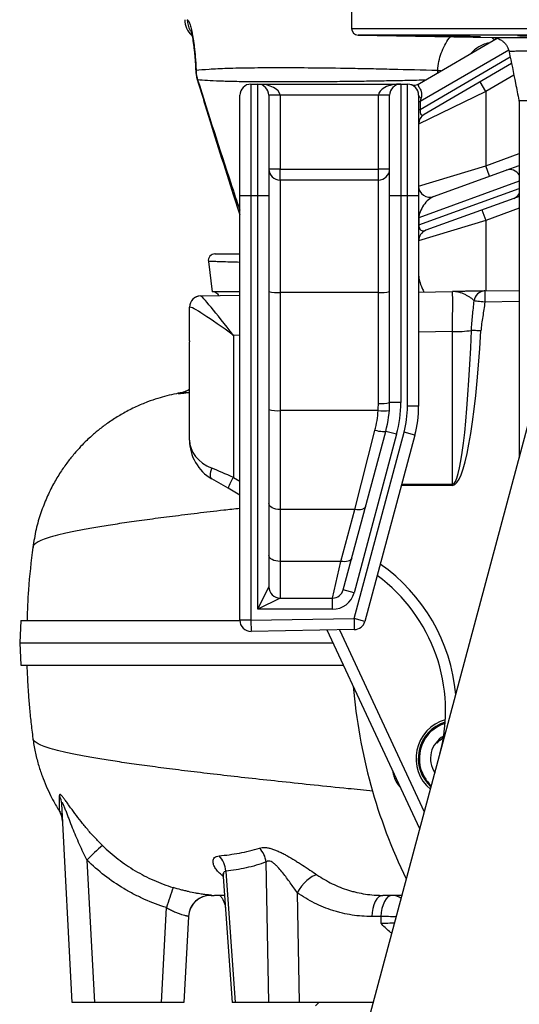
# Model space of a CAD drawing. Header units: millimetres. Extents: x 2275 to 4090, y 766 to 6162.
# Tile 2 of 10: x 2275 to 2722, y 1222 to 2104. Entities that reach past the tile are written whole.
import ezdxf

# ---------------------------------------------------------------- set-up
doc = ezdxf.new("R2010")
doc.units = ezdxf.units.MM
doc.header["$LTSCALE"] = 2

msp = doc.modelspace()

# ---------------------------------------------------------------- linework, layer by layer
at = {"color": 7, "linetype": 'Continuous', "lineweight": 25}
for p, q in [((2572.4, 2151.96), (2572.4, 2095.75)), ((2578.3, 2089.76), (2698.19, 2087.66)), ((2633.26, 2046.36), (2702.67, 2086.85)), ((2715.53, 2064.25), (2637.36, 2018.65)), ((2433.03, 2057.9), (2433.07, 2056.53)), ((2482.4, 2045.86), (2482.4, 1945.86)), ((2482.4, 2045.86), (2488.4, 2045.86)), ((2488.4, 1945.86), (2488.4, 2045.86)), ((2488.4, 2045.86), (2616.4, 2045.86)), ((2616.4, 2045.86), (2616.4, 1945.86)), ((2616.4, 2045.86), (2622.4, 2045.86)), ((2622.4, 1945.86), (2622.4, 2045.86)), ((2692.4, 2039.18), (2687.36, 2047.82)), ((2472.4, 1945.86), (2472.4, 2035.86)), ((2498.4, 2035.86), (2498.4, 1945.86)), ((2508.4, 2035.86), (2498.4, 2035.86)), ((2508.4, 2035.86), (2508.4, 1969.86)), ((2596.4, 2035.86), (2508.4, 2035.86)), ((2606.4, 2035.86), (2596.4, 2035.86)), ((2596.4, 1969.86), (2596.4, 2035.86)), ((2606.4, 1945.86), (2606.4, 2035.86)), ((2692.4, 2039.18), (2632.4, 2010.01)), ((2632.4, 2035.86), (2632.4, 1945.86)), ((2692.4, 2039.18), (2692.4, 1972.8)), ((2632.4, 2030.18), (2633.89, 2030.18)), ((2633.89, 2030.18), (2633.89, 2023.23)), ((2722.4, 2028.22), (2722.4, 1711.55)), ((2632.4, 2023.23), (2633.89, 2023.23)), ((2508.4, 1969.86), (2498.4, 1969.86)), ((2508.4, 1959.86), (2508.4, 1969.86)), ((2508.4, 1969.86), (2596.4, 1969.86)), ((2596.4, 1959.86), (2596.4, 1969.86)), ((2606.4, 1969.86), (2596.4, 1969.86)), ((2632.4, 1954.6), (2692.4, 1972.8)), ((2645.82, 1945.2), (2710.68, 1968.81)), ((2695.82, 1963.4), (2692.4, 1972.8)), ((2710.68, 1968.81), (2722.4, 1973.08)), ((2508.4, 1959.86), (2508.4, 1859.45)), ((2596.4, 1959.86), (2508.4, 1959.86)), ((2596.4, 1859.45), (2596.4, 1959.86)), ((2472.4, 1566.03), (2472.4, 1945.86)), ((2482.4, 1945.86), (2472.4, 1945.86)), ((2488.4, 1945.86), (2482.4, 1945.86)), ((2482.4, 1945.86), (2482.4, 1566.03)), ((2498.4, 1945.86), (2488.4, 1945.86)), ((2488.4, 1575.86), (2488.4, 1945.86)), ((2498.4, 1945.86), (2498.4, 1595.86)), ((2606.4, 1760.97), (2606.4, 1945.86)), ((2616.4, 1945.86), (2606.4, 1945.86)), ((2616.4, 1945.86), (2616.4, 1760.97)), ((2622.4, 1945.86), (2616.4, 1945.86)), ((2622.4, 1757.55), (2622.4, 1945.86)), ((2632.4, 1945.86), (2622.4, 1945.86)), ((2632.4, 1945.86), (2632.4, 1757.55)), ((2717.52, 1943.63), (2638.98, 1915.05)), ((2722.4, 1945.41), (2717.52, 1943.63)), ((2688.98, 1933.24), (2692.4, 1923.85)), ((2632.4, 1926.2), (2632.62, 1926.2)), ((2692.4, 1923.85), (2632.4, 1905.65)), ((2632.62, 1926.2), (2632.62, 1919.81)), ((2632.4, 1919.81), (2632.62, 1919.81)), ((2444.26, 1887.13), (2447.56, 1859.86)), ((2450, 1859.67), (2449.96, 1859.66)), ((2450.02, 1859.66), (2449.97, 1859.66)), ((2508.4, 1859.45), (2508.4, 1753.69)), ((2596.4, 1859.45), (2508.4, 1859.45)), ((2596.4, 1760.1), (2596.4, 1859.45)), ((2632.4, 1859.7), (2662.75, 1860.23)), ((2691.64, 1860.73), (2722.4, 1861.27)), ((2437.23, 1856.29), (2437.34, 1856.29)), ((2437.34, 1856.29), (2472.4, 1856.9)), ((2427.4, 1816.12), (2427.4, 1846.29)), ((2662.75, 1687.83), (2662.75, 1824.41)), ((2427.4, 1816.12), (2427.4, 1816.12)), ((2427.4, 1727.21), (2427.4, 1815.31)), ((2466.7, 1820.99), (2466.7, 1693.92)), ((2424.67, 1770.33), (2424.3, 1770.28)), ((2492.05, 851.88), (2733.98, 1754.75)), ((2508.4, 1753.69), (2508.4, 1665.14)), ((2596.17, 1753.69), (2508.4, 1753.69)), ((2616.4, 1760.97), (2606.4, 1760.97)), ((2632.4, 1757.55), (2622.4, 1757.55)), ((2575.32, 1665.14), (2593.34, 1735.91)), ((2564.99, 1593.27), (2602.99, 1735.09)), ((2612.65, 1732.5), (2574.65, 1590.68)), ((2574.69, 1567.65), (2619.34, 1734.25)), ((2628.99, 1731.66), (2584.35, 1565.06)), ((2612.65, 1732.5), (2602.99, 1735.09)), ((2628.99, 1731.66), (2619.34, 1734.25)), ((2461.88, 1684.21), (2447.4, 1692.57)), ((2472.4, 1678.14), (2461.88, 1684.21)), ((2508.4, 1665.14), (2508.4, 1618.76)), ((2575.32, 1665.14), (2508.4, 1665.14)), ((2562.89, 1618.76), (2575.32, 1665.14)), ((2508.4, 1618.76), (2508.4, 1585.86)), ((2562.89, 1618.76), (2508.4, 1618.76)), ((2555.34, 1585.86), (2562.89, 1618.76)), ((2488.4, 1575.86), (2498.4, 1595.86)), ((2574.65, 1590.68), (2564.99, 1593.27)), ((2508.4, 1585.86), (2488.4, 1575.86)), ((2508.4, 1585.86), (2555.34, 1585.86)), ((2555.34, 1575.86), (2555.34, 1585.86)), ((2555.34, 1575.86), (2488.4, 1575.86)), ((2276.54, 1565.86), (2275.49, 1545.86)), ((2482.4, 1566.03), (2472.4, 1566.03)), ((2482.4, 1566.03), (2574.69, 1567.65)), ((2482.4, 1566.03), (2482.58, 1556.04)), ((2584.35, 1565.06), (2574.69, 1567.65)), ((2574.69, 1567.65), (2574.87, 1557.65)), ((2574.87, 1557.65), (2482.58, 1556.04)), ((2633.44, 1379.54), (2550.58, 1557.22)), ((2275.49, 1545.86), (2276.54, 1525.86)), ((2322.4, 1223.86), (2313.08, 1401.64)), ((2335.69, 1351.39), (2342.37, 1223.86)), ((2498.38, 1223.86), (2495.97, 1349.75)), ((2459.93, 1341.54), (2468.35, 1223.86)), ((2457.61, 1336.42), (2465.67, 1223.86)), ((2523.78, 1322.2), (2525.66, 1223.86)), ((2446.66, 1319.87), (2446.46, 1319.86)), ((2446.66, 1319.88), (2449.38, 1319.86)), ((2402.43, 1223.86), (2406.88, 1308.85)), ((2426.44, 1301.01), (2422.4, 1223.86)), ((2598.7, 1300.9), (2590.41, 1300.9)), ((2342.37, 1223.86), (2322.4, 1223.86)), ((2402.43, 1223.86), (2342.37, 1223.86)), ((2422.4, 1223.86), (2402.43, 1223.86)), ((2468.35, 1223.86), (2465.67, 1223.86)), ((2498.38, 1223.86), (2468.35, 1223.86)), ((2525.66, 1223.86), (2498.38, 1223.86)), ((2591.72, 1223.86), (2525.66, 1223.86)), ((2543.09, 1223.86), (2540.09, 1220.86))]:
    msp.add_line(p, q, dxfattribs=at)
at = {"color": 8, "linetype": 'Continuous', "lineweight": 25}
for p, q in [((2572.4, 2095.75), (3532.4, 2095.75)), ((3526.51, 2089.76), (2578.3, 2089.76)), ((2712.98, 2076.32), (2633.89, 2030.18)), ((2633.89, 2023.23), (2714.35, 2070.17)), ((2649.48, 2057.16), (2651.48, 2056.99)), ((2649.6, 2055.89), (2649.48, 2057.16)), ((2717.6, 2053.88), (2692.4, 2039.18)), ((2692.4, 1972.8), (2722.4, 1983.72)), ((2722.4, 1958.88), (2632.62, 1926.2)), ((2632.62, 1919.81), (2722.4, 1952.49)), ((2722.4, 1934.77), (2692.4, 1923.85)), ((2692.4, 1923.85), (2692.4, 1860.74)), ((2722.4, 1851.27), (2691.64, 1850.73)), ((2662.75, 1824.41), (2632.4, 1823.88)), ((2472.4, 1821.09), (2466.7, 1820.99)), ((2427.4, 1769.92), (2425.75, 1769.56)), ((2427.4, 1769.7), (2425.75, 1769.56)), ((2466.7, 1693.92), (2472.4, 1690.63)), ((2662.75, 1686.79), (2616.96, 1686.75)), ((2617.24, 1687.79), (2662.75, 1687.83)), ((2561.53, 1557.41), (2637.47, 1394.56))]:
    msp.add_line(p, q, dxfattribs=at)
at = {"color": 8, "linetype": 'Continuous', "lineweight": 25, "flags": 128}
for points in [[(2697.74, 2087.67), (2698.16, 2087.16), (2700.11, 2085.36)], [(2433.28, 2058.22), (2432.99, 2057.94), (2432.99, 2057.88)], [(2433.32, 2057.16), (2433.04, 2056.95), (2433.04, 2056.92)], [(2649.49, 2058.22), (2651.97, 2057.94), (2652.94, 2057.84)], [(2434.34, 2049.84), (2434.35, 2049.81), (2434.69, 2049.69)]]:
    msp.add_lwpolyline(points, dxfattribs=at)
at = {"color": 7, "linetype": 'Continuous', "lineweight": 25, "flags": 128}
for points in [[(2691.64, 1850.73), (2689.93, 1850.93), (2688.27, 1851.12), (2686.72, 1851.29), (2685.32, 1851.45), (2684.12, 1851.59), (2683.15, 1851.7), (2682.44, 1851.79), (2682.01, 1851.84)], [(2688.14, 1824.92), (2686.86, 1825), (2685.61, 1825.08), (2684.4, 1825.15), (2683.25, 1825.23), (2682.19, 1825.29), (2681.23, 1825.35), (2680.39, 1825.4), (2679.68, 1825.45)], [(2602.99, 1735.09), (2602.74, 1734.82), (2602.14, 1734.66), (2601.22, 1734.61), (2600.01, 1734.67), (2598.57, 1734.84), (2596.93, 1735.11), (2595.17, 1735.47), (2593.34, 1735.91)], [(2447.4, 1702.14), (2446.75, 1700.57), (2446.26, 1699.02), (2445.97, 1697.53), (2445.87, 1696.17), (2445.97, 1694.95), (2446.26, 1693.93), (2446.75, 1693.13), (2447.4, 1692.57)], [(2662.75, 1686.79), (2662.75, 1686.92), (2662.75, 1687.05), (2662.75, 1687.18), (2662.75, 1687.31), (2662.75, 1687.44), (2662.75, 1687.57), (2662.75, 1687.7), (2662.75, 1687.83)], [(2508.4, 1665.14), (2506.45, 1665.24), (2504.57, 1665.54), (2502.85, 1666.03), (2501.33, 1666.69), (2500.09, 1667.49), (2499.16, 1668.41), (2498.59, 1669.4), (2498.4, 1670.44)], [(2584.98, 1667.85), (2584.59, 1667), (2583.9, 1666.26), (2582.93, 1665.66), (2581.72, 1665.21), (2580.31, 1664.92), (2578.74, 1664.82), (2577.06, 1664.89), (2575.32, 1665.14)], [(2508.4, 1618.76), (2506.45, 1618.87), (2504.57, 1619.17), (2502.85, 1619.66), (2501.33, 1620.32), (2500.09, 1621.12), (2499.16, 1622.04), (2498.59, 1623.03), (2498.4, 1624.06)], [(2572.55, 1621.47), (2572.16, 1620.63), (2571.47, 1619.89), (2570.51, 1619.28), (2569.3, 1618.83), (2567.88, 1618.55), (2566.31, 1618.44), (2564.63, 1618.51), (2562.89, 1618.76)], [(2541.44, 1338.25), (2539.33, 1337.7), (2537.04, 1336.63), (2534.66, 1335.08), (2532.24, 1333.09), (2529.88, 1330.73), (2527.63, 1328.08), (2525.58, 1325.2), (2523.78, 1322.2)], [(2600.4, 1319.86), (2598.51, 1319.5), (2596.69, 1318.43), (2595.01, 1316.7), (2593.51, 1314.37), (2592.27, 1311.51), (2591.32, 1308.23), (2590.69, 1304.65), (2590.41, 1300.9)], [(2608.69, 1319.86), (2606.8, 1319.5), (2604.98, 1318.43), (2603.3, 1316.7), (2601.8, 1314.37), (2600.56, 1311.51), (2599.61, 1308.23), (2598.98, 1304.65), (2598.7, 1300.9)]]:
    msp.add_lwpolyline(points, dxfattribs=at)
at = {"color": 7, "linetype": 'Continuous', "lineweight": 25}
for centre, radius, start, end in [((2443.17, 2103.86), 20, 181, 226.33397), ((2578.4, 2095.75), 6, 180, 269), ((2482.4, 2035.86), 10, 90, 180), ((2488.4, 2035.86), 10, 0, 90), ((2616.4, 2035.86), 10, 90, 180), ((2622.4, 2035.86), 10, 0, 90), ((2628.22, 2054.99), 10, 253.09648, 300.25644), ((2635.54, 2036.45), 3.19, 190.66561, 252.19231), ((2642.4, 2010.01), 10, 120.25644, 180), ((2508.4, 1969.86), 10, 180, 270), ((2596.4, 1969.86), 10, 270, 0), ((2642.4, 1954.6), 10, 180, 290), ((2642.4, 1905.65), 10, 110, 180), ((2450.21, 1887.86), 6, 89.99858, 187.0187), ((2505.92, 1888.78), 29.44, 255.20406, 274.83381), ((2598.88, 1888.78), 29.44, 265.16619, 284.79594), ((2691.87, 1850.82), 9.91, 91.3247, 174.10904), ((2834.92, 1855.73), 143.36, 178.00162, 181.99838), ((2437.4, 1846.29), 10, 91, 180), ((2437.53, 1846.31), 9.98, 91.10513, 179.59254), ((2664.37, 1936.67), 112.27, 269.17413, 277.83679), ((2505.92, 1783.03), 29.44, 255.20406, 274.83381), ((2506.4, 1760.1), 90, 355.91822, 0), ((2600.7, 1782.61), 29.27, 261.10724, 280.72792), ((2598.88, 1789.44), 29.44, 265.16619, 284.79594), ((2506.4, 1760.97), 100, 345, 0), ((2506.4, 1760.97), 110, 345, 0), ((2532.4, 1757.55), 90, 345, 0), ((2532.4, 1757.55), 100, 345, 0), ((2467.4, 1727.21), 40, 180, 240), ((2501.26, 1670.68), 41.64, 146.08591, 161.04132), ((2506.48, 1485.26), 150, 345, 53.66644), ((2508.4, 1595.86), 10, 180, 270), ((2555.34, 1595.86), 10, 270, 345), ((2555.34, 1595.86), 20, 270, 345), ((2482.4, 1566.03), 10, 180, 271), ((2574.69, 1567.65), 10, 271, 345), ((3052.4, 1545.86), 480, 184.63587, 206.11282), ((2666.03, 1442.33), 36, 105.77084, 229.97295), ((2666.03, 1442.33), 33, 107.63134, 210), ((2666.03, 1442.33), 23, 119.46801, 213.53526), ((2666.03, 1442.33), 33, 210, 227.51575), ((2295.26, 1400.69), 17.85, 3.05452, 28.1752), ((2294, 1385.28), 19.91, 3.00345, 31.75641), ((2463.61, 1230.27), 176.16, 130.3609, 136.56358), ((2473.12, 1346.59), 23.06, 7.87294, 42.60196), ((2438.12, 1340.19), 21.85, 3.54574, 43.6765), ((2740.02, 1210.14), 347.45, 160.36726, 163.49497), ((2446.42, 1299.96), 20, 88.06058, 176.99968), ((2446.41, 1299.86), 20, 89.45056, 176.98053)]:
    msp.add_arc(centre, radius, start, end, dxfattribs=at)
at = {"color": 8, "linetype": 'Continuous', "lineweight": 25}
for centre, radius, start, end in [((2445.46, 2103.86), 20.05, 180.99013, 209.70186), ((2713.95, 1959.55), 9.83, 30.65303, 109.43005), ((2714.22, 1952.66), 9.61, 290.10569, 328.3599), ((2506.3, 1485.26), 160, 5.18994, 54.99432), ((2666.03, 1442.33), 34, 106.95837, 228.38898), ((2608.54, 1306.35), 13.51, 52.76027, 89.36335), ((2594.49, 859.98), 440.95, 87.68784, 89.4528)]:
    msp.add_arc(centre, radius, start, end, dxfattribs=at)
at = {"color": 7, "linetype": 'Continuous', "lineweight": 25}
for centre, major_axis, ratio, start_param, end_param in [((2488.4, 2035.86), (20, 0), 0.5, 0, 1.570796), ((2616.4, 2035.86), (20, 0), 0.5, 1.570796, 3.141593), ((2642.4, 2040.11), (7.47, 14.93), 0.292296, 2.176494, 2.435142), ((2642.4, 2033.17), (7.47, 14.93), 0.292296, 2.435142, 3.562414), ((2642.4, 1933.32), (7.95, 11.73), 0.485909, 0.591945, 2.503865), ((2642.4, 1926.93), (7.95, 11.73), 0.485909, 2.503865, 3.733537), ((2662.4, 1820.21), (0.35, 40.01), 0.007851, 4.817589, 6.283391), ((2467.4, 1816.81), (-30.12, 39.46), 0.040027, 4.787933, 6.253735), ((2467.4, 1846.81), (40, 0.52), 0.026128, 3.05371, 3.14125), ((2467.4, 1816.81), (39.96, -29.5), 0.05948, 1.632128, 3.09793), ((2662.4, 1973.84), (-0.35, 286), 0.069919, 3.141539, 4.166821), ((2662.23, 1973.84), (-0.53, 287.05), 0.104497, 3.141497, 4.166778), ((2467.4, 1821.95), (0.7, 382.73), 0.104497, 1.586234, 1.588346), ((2467.4, 1727.21), (40, 0), 0.723868, 3.141593, 4.18879), ((2467.4, 1692.57), (40, -17.33), 0.022004, 1.597783, 2.103928), ((3042.42, -111.3), (280.58, 10685.43), 0.045355, 1.439438, 1.439993)]:
    msp.add_ellipse(centre, major_axis=major_axis, ratio=ratio, start_param=start_param, end_param=end_param, dxfattribs=at)
for points, knots in [([(2425.41, 2103.51), (2425.69, 2103.51), (2425.99, 2103.26), (2426.65, 2102.27), (2427, 2101.52), (2427.57, 2100), (2427.76, 2099.43), (2428.15, 2098.17), (2428.35, 2097.48), (2428.95, 2095.23), (2429.35, 2093.48), (2429.86, 2090.96), (2429.96, 2090.43), (2430.16, 2089.37), (2430.26, 2088.82), (2430.55, 2087.14), (2430.74, 2085.97), (2431.11, 2083.53), (2431.29, 2082.26), (2431.64, 2079.61), (2431.8, 2078.23), (2432.28, 2073.93), (2432.55, 2070.95), (2432.88, 2066.3), (2432.98, 2064.72), (2433.15, 2061.51), (2433.22, 2059.87), (2433.28, 2058.22)], [0, 0, 0, 0, 0.125, 0.125, 0.25, 0.25, 0.3125, 0.3125, 0.375, 0.375, 0.5, 0.5, 0.53125, 0.53125, 0.5625, 0.5625, 0.625, 0.625, 0.6875, 0.6875, 0.75, 0.75, 0.875, 0.875, 0.9375, 0.9375, 1, 1, 1, 1]), ([(2428.43, 2094.15), (2428.43, 2094.15), (2428.4, 2094.23), (2428.51, 2093.93), (2428.73, 2093.21), (2429.09, 2091.84), (2429.55, 2089.84), (2430.03, 2087.44), (2430.53, 2084.49), (2431.03, 2081.07), (2431.52, 2077.11), (2431.98, 2072.68), (2432.39, 2067.88), (2432.72, 2062.92), (2432.87, 2059.53), (2432.94, 2057.88)], [0, 0, 0, 0, 0.001693, 0.060068, 0.126742, 0.201664, 0.283651, 0.369537, 0.450551, 0.536257, 0.626282, 0.719334, 0.814155, 0.9095, 1, 1, 1, 1]), ([(2609.17, 2089.45), (2609.32, 2089.44), (2609.63, 2089.43), (2611.02, 2089.39), (2613.03, 2089.34), (2615.7, 2089.28), (2618.9, 2089.21), (2622.57, 2089.14), (2626.6, 2089.07), (2630.86, 2088.99), (2635.25, 2088.91), (2639.63, 2088.84), (2644.3, 2088.76), (2647.24, 2088.72), (2648.88, 2088.7)], [0, 0, 0, 0, 0.081447, 0.162896, 0.244345, 0.325803, 0.407261, 0.48873, 0.5702, 0.651678, 0.733157, 0.814639, 0.896121, 1, 1, 1, 1]), ([(2658.07, 2088.7), (2656.62, 2088.73), (2654.37, 2088.79), (2650, 2088.88), (2646.2, 2088.95), (2642.06, 2089.03), (2637.74, 2089.11), (2633.34, 2089.18), (2628.99, 2089.25), (2624.81, 2089.31), (2620.6, 2089.37), (2616.89, 2089.42), (2613.82, 2089.45), (2611.57, 2089.47), (2610.04, 2089.48), (2609.2, 2089.47), (2609.2, 2089.46), (2609.21, 2089.46)], [0, 0, 0, 0, 0.115177, 0.178808, 0.242439, 0.306077, 0.369716, 0.433358, 0.496999, 0.560636, 0.624274, 0.703666, 0.767282, 0.830897, 0.894513, 0.958129, 1, 1, 1, 1]), ([(2648.88, 2088.7), (2649.52, 2088.68), (2650.22, 2088.67), (2651.72, 2088.64), (2652.54, 2088.62), (2655.07, 2088.57), (2656.9, 2088.54), (2660.84, 2088.46), (2662.85, 2088.43), (2665.95, 2088.37), (2667, 2088.36), (2669.05, 2088.32), (2670.06, 2088.3), (2671.56, 2088.28), (2672.06, 2088.27), (2673.05, 2088.26), (2673.54, 2088.25), (2674.99, 2088.23), (2676.85, 2088.2), (2678.57, 2088.17), (2679.8, 2088.16), (2680.21, 2088.15), (2680.98, 2088.14), (2681.36, 2088.14), (2682.44, 2088.12), (2683.11, 2088.11), (2684.33, 2088.1), (2684.89, 2088.09), (2686.37, 2088.08), (2687.08, 2088.08), (2687.53, 2088.08)], [0, 0, 0, 0, 0.0625, 0.0625, 0.125, 0.125, 0.25, 0.25, 0.375, 0.375, 0.4375, 0.4375, 0.5, 0.5, 0.53125, 0.53125, 0.5625, 0.5625, 0.625, 0.6875, 0.6875, 0.71875, 0.71875, 0.75, 0.75, 0.8125, 0.8125, 0.875, 0.875, 1, 1, 1, 1]), ([(2687.74, 2088.1), (2687.82, 2088.1), (2688.11, 2088.11), (2686.02, 2088.17), (2681.72, 2088.28), (2675.49, 2088.4), (2668.25, 2088.54), (2662.23, 2088.63), (2658.98, 2088.68), (2658.07, 2088.7)], [0, 0, 0, 0, 0.063069, 0.236792, 0.410535, 0.584306, 0.758099, 0.931899, 1, 1, 1, 1]), ([(2720.98, 2089.33), (2721.13, 2089.31), (2721.44, 2089.27), (2722.84, 2089.21), (2724.85, 2089.13), (2727.52, 2089.06), (2730.72, 2088.98), (2734.39, 2088.91), (2738.42, 2088.83), (2742.68, 2088.76), (2745.86, 2088.72), (2747.57, 2088.7), (2747.82, 2088.7)], [0, 0, 0, 0, 0.109024, 0.218062, 0.3271, 0.436153, 0.545206, 0.654267, 0.763328, 0.872388, 0.981447, 1, 1, 1, 1]), ([(2772.88, 2088.71), (2772.86, 2088.72), (2772.83, 2088.75), (2771.95, 2088.81), (2770.36, 2088.89), (2768.08, 2088.96), (2765.21, 2089.04), (2761.81, 2089.11), (2758, 2089.19), (2753.86, 2089.26), (2749.54, 2089.32), (2745.14, 2089.37), (2740.79, 2089.41), (2736.61, 2089.45), (2732.41, 2089.47), (2728.69, 2089.48), (2725.63, 2089.47), (2723.38, 2089.45), (2721.84, 2089.42), (2721.01, 2089.39), (2721.01, 2089.36), (2721.02, 2089.35)], [0, 0, 0, 0, 0.038632, 0.092326, 0.14602, 0.199722, 0.253424, 0.30713, 0.360837, 0.414542, 0.468248, 0.521948, 0.575648, 0.629341, 0.683034, 0.749999, 0.803684, 0.857369, 0.911054, 0.964739, 1, 1, 1, 1]), ([(2698.19, 2087.66), (2698.18, 2087.66), (2698.04, 2087.66), (2700.14, 2087.65), (2704.67, 2087.64), (2711.91, 2087.62), (2721.44, 2087.61), (2733.46, 2087.6), (2747.77, 2087.59), (2764.13, 2087.58), (2782.48, 2087.57), (2802.94, 2087.56), (2825.24, 2087.55), (2848.99, 2087.54), (2874.23, 2087.54), (2901.01, 2087.54), (2929.27, 2087.54), (2958.59, 2087.53), (2985.62, 2087.54), (3009.86, 2087.54), (3031.09, 2087.54), (3045.3, 2087.54), (3052.4, 2087.54)], [0, 0, 0, 0, 0.003202, 0.058586, 0.113969, 0.167739, 0.221509, 0.276836, 0.332163, 0.386005, 0.439847, 0.495233, 0.550618, 0.604817, 0.659016, 0.714782, 0.770548, 0.826977, 0.883404, 0.922258, 0.961148, 1, 1, 1, 1]), ([(2698.97, 2087.62), (2698.99, 2087.62), (2699.1, 2087.61), (2699.69, 2087.56), (2700.74, 2087.4), (2702.37, 2087.02), (2704.56, 2086.23), (2706.98, 2084.84), (2709.19, 2082.94), (2710.99, 2080.78), (2712.38, 2078.25), (2713.19, 2076.2), (2713.35, 2074.99), (2713.38, 2074.77)], [0, 0, 0, 0, 0.008164, 0.045687, 0.103182, 0.170057, 0.282787, 0.433025, 0.562148, 0.691915, 0.828428, 0.968265, 1, 1, 1, 1]), ([(2713.43, 2074.76), (2715.3, 2065.38), (2718.19, 2050.95), (2721.09, 2036.43), (2722.1, 2031.35)], [0, 0, 0, 0, 0.6500676, 1, 1, 1, 1]), ([(2432.98, 2058.29), (2432.98, 2057.93), (2432.99, 2057.47), (2433.04, 2057.01), (2433.05, 2056.91)], [0, 0, 0, 0, 0.778983, 1, 1, 1, 1]), ([(2433.09, 2056.93), (2433.13, 2056.26), (2433.25, 2054.16), (2433.69, 2051.76), (2434.29, 2050.13), (2434.39, 2049.85)], [0, 0, 0, 0, 0.276161, 0.87596, 1, 1, 1, 1]), ([(2433.28, 2058.22), (2436.42, 2058.64), (2440.34, 2059), (2449.73, 2059.62), (2455.19, 2059.87), (2464.56, 2060.18), (2467.88, 2060.27), (2473.15, 2060.38), (2474.96, 2060.42), (2478.67, 2060.48), (2480.58, 2060.51), (2490.35, 2060.64), (2498.86, 2060.69), (2517.23, 2060.69), (2527.09, 2060.64), (2548.16, 2060.44), (2559.37, 2060.29), (2574.24, 2060.03), (2577.26, 2059.98), (2583.38, 2059.86), (2586.48, 2059.8), (2595.87, 2059.61), (2602.27, 2059.47), (2621.84, 2059), (2635.41, 2058.64), (2649.49, 2058.22)], [0, 0, 0, 0, 0.125, 0.125, 0.25, 0.25, 0.3125, 0.3125, 0.34375, 0.34375, 0.375, 0.375, 0.5, 0.5, 0.625, 0.625, 0.75, 0.75, 0.78125, 0.78125, 0.8125, 0.8125, 0.875, 0.875, 1, 1, 1, 1]), ([(2434.36, 2049.85), (2436.64, 2042.43), (2446.81, 2009.38), (2459.44, 1969), (2470.03, 1936.12), (2472.4, 1928.76)], [0, 0, 0, 0, 0.183431, 0.817021, 1, 1, 1, 1]), ([(2633.26, 2046.36), (2632.97, 2046.19), (2632.71, 2046.01), (2632.31, 2045.63), (2632.16, 2045.43), (2632.05, 2045.08), (2632.04, 2044.96), (2632.05, 2044.69), (2632.09, 2044.55), (2632.26, 2044.07), (2632.48, 2043.69), (2632.92, 2042.98), (2633.09, 2042.71), (2633.44, 2042.12), (2633.62, 2041.8), (2634.14, 2040.76), (2634.46, 2039.96), (2634.79, 2038.64), (2634.87, 2038.17), (2634.97, 2037.24), (2634.99, 2036.76), (2634.96, 2035.32), (2634.82, 2034.36), (2634.56, 2033.41)], [0, 0, 0, 0, 0.125, 0.125, 0.25, 0.25, 0.3125, 0.3125, 0.375, 0.375, 0.5, 0.5, 0.5625, 0.5625, 0.625, 0.625, 0.75, 0.75, 0.8125, 0.8125, 0.875, 0.875, 1, 1, 1, 1]), ([(2722.08, 2031.33), (2722.11, 2031.24), (2722.39, 2030.26), (2722.39, 2029.21), (2722.38, 2028.26)], [0, 0, 0, 0, 0.0848952, 1, 1, 1, 1]), ([(2450.27, 1893.86), (2450.25, 1893.86), (2450.08, 1893.86), (2450.75, 1893.86), (2452.67, 1893.86), (2456.56, 1893.86), (2463.02, 1893.86), (2468.42, 1893.86), (2472.4, 1893.86)], [0, 0, 0, 0, 0.0139528, 0.1160355, 0.2210791, 0.3821685, 0.5434514, 1, 1, 1, 1]), ([(2472.4, 1859.86), (2470.08, 1859.86), (2466.51, 1859.86), (2461.72, 1859.86), (2458, 1859.86), (2454.32, 1859.86), (2450.45, 1859.86), (2448.16, 1859.86), (2447.76, 1859.86), (2447.58, 1859.86)], [0, 0, 0, 0, 0.242505, 0.371895, 0.501285, 0.630675, 0.760605, 0.894579, 1, 1, 1, 1]), ([(2449.96, 1859.66), (2450.58, 1859.41), (2451.81, 1858.91), (2453.06, 1857.74), (2453.45, 1856.85), (2453.57, 1856.58)], [0, 0, 0, 0, 0.40532, 0.818238, 1, 1, 1, 1]), ([(2691.64, 1860.73), (2691.28, 1860.72), (2690.75, 1860.71), (2689.72, 1860.7), (2689.34, 1860.69), (2688.52, 1860.68), (2688.08, 1860.67), (2685.74, 1860.63), (2683.42, 1860.59), (2679.47, 1860.52), (2678.07, 1860.49), (2675.19, 1860.44), (2673.7, 1860.42), (2670.65, 1860.36), (2669.1, 1860.34), (2666.73, 1860.3), (2665.54, 1860.28), (2664.35, 1860.25), (2663.55, 1860.24), (2663.15, 1860.23), (2662.75, 1860.23)], [0, 0, 0, 0, 0.125, 0.125, 0.1875, 0.1875, 0.25, 0.25, 0.5, 0.5, 0.625, 0.625, 0.75, 0.75, 0.875, 0.875, 0.9375, 0.96875, 0.96875, 1, 1, 1, 1]), ([(2682.01, 1851.84), (2681.72, 1852.28), (2681.29, 1852.75), (2680.2, 1853.71), (2679.55, 1854.2), (2678.12, 1855.18), (2677.34, 1855.67), (2675.7, 1856.61), (2674.84, 1857.06), (2672.19, 1858.33), (2670.33, 1859.04), (2667.52, 1859.77), (2666.57, 1859.95), (2665.15, 1860.13), (2664.67, 1860.17), (2663.95, 1860.21), (2663.59, 1860.23), (2663.23, 1860.23), (2662.99, 1860.23), (2662.87, 1860.23), (2662.75, 1860.23)], [0, 0, 0, 0, 0.125, 0.125, 0.25, 0.25, 0.375, 0.375, 0.5, 0.5, 0.75, 0.75, 0.875, 0.875, 0.9375, 0.9375, 0.96875, 0.984375, 0.984375, 1, 1, 1, 1]), ([(2679.68, 1825.45), (2679.76, 1827.68), (2679.89, 1829.9), (2680.24, 1834.32), (2680.45, 1836.52), (2681.13, 1843.1), (2681.65, 1847.47), (2682.01, 1851.84)], [0, 0, 0, 0, 0.25, 0.25, 0.5, 0.5, 1, 1, 1, 1]), ([(2691.64, 1850.73), (2691.16, 1846.42), (2690.42, 1842.14), (2689.38, 1835.71), (2689.05, 1833.56), (2688.5, 1829.26), (2688.27, 1827.1), (2688.14, 1824.92)], [0, 0, 0, 0, 0.5, 0.5, 0.75, 0.75, 1, 1, 1, 1]), ([(2427.4, 1772.52), (2427.22, 1772.41), (2426.4, 1771.93), (2425.03, 1771.3), (2423.47, 1770.63), (2422.25, 1770.18), (2421.33, 1769.88), (2420.67, 1769.68), (2420.29, 1769.58), (2420.28, 1769.58), (2420.27, 1769.58)], [0, 0, 0, 0, 0.04068, 0.183608, 0.306433, 0.421972, 0.543505, 0.679632, 0.84304, 1, 1, 1, 1]), ([(2420.3, 1769.65), (2419.91, 1769.59), (2418.35, 1769.33), (2413.85, 1768.48), (2407.1, 1766.95), (2398.7, 1764.56), (2389.42, 1761.37), (2379.16, 1757.06), (2368.82, 1751.79), (2360.5, 1746.76), (2354.42, 1742.63), (2350.22, 1739.56), (2346.5, 1736.66), (2343.1, 1733.86), (2339.45, 1730.69), (2335.03, 1726.58), (2329.83, 1721.33), (2324.08, 1714.9), (2318.03, 1707.33), (2311.72, 1698.31), (2305.43, 1687.76), (2299.46, 1675.68), (2294.19, 1662.1), (2289.82, 1647.19), (2288.12, 1636.68), (2287.24, 1631.28)], [0, 0, 0, 0, 0.005651, 0.023046, 0.067035, 0.108438, 0.155908, 0.210236, 0.269469, 0.323086, 0.350541, 0.37564, 0.398365, 0.418708, 0.439471, 0.46866, 0.506746, 0.54731, 0.594519, 0.648196, 0.708069, 0.773757, 0.844753, 0.920421, 1, 1, 1, 1]), ([(2425.75, 1769.56), (2425.07, 1769.47), (2424.42, 1769.39), (2423.21, 1769.24), (2422.65, 1769.17), (2421.08, 1768.98), (2420.2, 1768.88), (2419.12, 1768.77), (2418.8, 1768.74), (2418.25, 1768.69), (2418.01, 1768.67), (2417.42, 1768.65), (2417.2, 1768.66), (2417.09, 1768.74), (2417.2, 1768.81), (2417.76, 1769), (2418.22, 1769.12), (2419.47, 1769.41), (2420.26, 1769.57), (2422.19, 1769.92), (2423.32, 1770.11), (2424.64, 1770.31)], [0, 0, 0, 0, 0.0625, 0.0625, 0.125, 0.125, 0.25, 0.25, 0.3125, 0.3125, 0.375, 0.375, 0.5, 0.5, 0.625, 0.625, 0.75, 0.75, 0.875, 0.875, 1, 1, 1, 1]), ([(2287.24, 1631.28), (2285.7, 1618.67), (2283.05, 1596.93), (2282.34, 1575.05), (2282.05, 1565.86)], [0, 0, 0, 0, 0.580058, 1, 1, 1, 1]), ([(2276.59, 1565.86), (2276.56, 1565.86), (2276.18, 1565.86), (2277.66, 1565.86), (2281.25, 1565.86), (2287.17, 1565.86), (2295.21, 1565.86), (2305.43, 1565.86), (2317.77, 1565.86), (2332.18, 1565.86), (2348.61, 1565.86), (2366.98, 1565.86), (2387.29, 1565.86), (2409.47, 1565.86), (2433.52, 1565.86), (2454.53, 1565.86), (2468.07, 1565.86), (2472.44, 1565.86)], [0, 0, 0, 0, 0.004991, 0.085571, 0.159073, 0.232632, 0.306134, 0.379635, 0.453192, 0.526692, 0.599752, 0.672867, 0.745926, 0.818984, 0.892097, 0.965156, 1, 1, 1, 1]), ([(2275.77, 1545.86), (2275.72, 1545.86), (2275.58, 1545.86), (2277.89, 1545.86), (2282.55, 1545.86), (2289.61, 1545.86), (2298.88, 1545.86), (2310.34, 1545.86), (2323.94, 1545.86), (2339.65, 1545.86), (2357.44, 1545.86), (2377.27, 1545.86), (2399.13, 1545.86), (2422.96, 1545.86), (2448.72, 1545.86), (2476.28, 1545.86), (2505.63, 1545.86), (2532.16, 1545.86), (2549.47, 1545.86), (2555.88, 1545.86)], [0, 0, 0, 0, 0.033573, 0.096358, 0.158798, 0.220949, 0.28286, 0.344576, 0.406146, 0.467634, 0.529107, 0.590633, 0.652281, 0.714125, 0.77619, 0.838423, 0.900779, 0.963212, 1, 1, 1, 1]), ([(2276.61, 1525.86), (2276.58, 1525.86), (2276.17, 1525.86), (2277.65, 1525.86), (2281.25, 1525.86), (2287.17, 1525.86), (2295.21, 1525.86), (2305.43, 1525.86), (2317.77, 1525.86), (2332.18, 1525.86), (2348.61, 1525.86), (2366.99, 1525.86), (2387.29, 1525.86), (2409.48, 1525.86), (2433.47, 1525.86), (2458.79, 1525.86), (2485.32, 1525.86), (2512.94, 1525.86), (2539.52, 1525.86), (2557.44, 1525.86), (2565.21, 1525.86)], [0, 0, 0, 0, 0.0053739, 0.0708547, 0.1305845, 0.1903604, 0.2500905, 0.3098192, 0.3695935, 0.4293218, 0.488692, 0.5481077, 0.6074777, 0.6668458, 0.7262599, 0.7856294, 0.8424679, 0.8994261, 0.9564219, 1, 1, 1, 1]), ([(2281.88, 1525.85), (2281.96, 1523.79), (2282.13, 1518.9), (2282.56, 1510.69), (2283.21, 1500.24), (2284.15, 1488.12), (2285.49, 1474.27), (2286.64, 1465.15), (2287.25, 1460.36)], [0, 0, 0, 0, 0.095645, 0.227689, 0.363865, 0.556497, 0.767026, 1, 1, 1, 1]), ([(2287.25, 1460.36), (2287.87, 1456.36), (2289.09, 1448.62), (2291.95, 1437.42), (2295.31, 1427.14), (2299.02, 1417.84), (2302.89, 1409.57), (2306.48, 1402.86), (2309.37, 1397.88), (2310.97, 1395.36), (2311.6, 1394.36)], [0, 0, 0, 0, 0.17582, 0.340461, 0.493051, 0.632925, 0.759661, 0.873114, 0.949608, 1, 1, 1, 1]), ([(2648.88, 1456.11), (2648.9, 1456.13), (2650.38, 1457.97), (2652.29, 1459.39), (2654.18, 1460.79)], [0, 0, 0, 0, 0.0119358, 1, 1, 1, 1]), ([(2609.3, 1431.31), (2609.3, 1431.17), (2609.35, 1429.58), (2610.14, 1426.58), (2611.69, 1422.49), (2613.8, 1418.92), (2615.59, 1416.97), (2616.39, 1416.1)], [0, 0, 0, 0, 0.023755, 0.280061, 0.536367, 0.792664, 1, 1, 1, 1]), ([(2349.53, 1364.5), (2348.36, 1365.65), (2347.2, 1366.82), (2344.93, 1369.15), (2343.81, 1370.33), (2340.51, 1373.86), (2338.39, 1376.25), (2335.3, 1379.85), (2334.28, 1381.05), (2332.29, 1383.47), (2331.31, 1384.69), (2328.43, 1388.32), (2326.6, 1390.72), (2323.11, 1395.42), (2321.46, 1397.73), (2319.09, 1401.05), (2318.32, 1402.12), (2316.86, 1404.16), (2316.17, 1405.13), (2315.17, 1406.46), (2314.85, 1406.89), (2314.23, 1407.68), (2313.94, 1408.04), (2313.38, 1408.7), (2313.11, 1409), (2312.62, 1409.5), (2312.4, 1409.7), (2311.99, 1410.01), (2311.81, 1410.11), (2311.51, 1410.19), (2311.38, 1410.18), (2311.08, 1409.98), (2310.99, 1409.63), (2311, 1409.12)], [0, 0, 0, 0, 0.0625, 0.0625, 0.125, 0.125, 0.25, 0.25, 0.3125, 0.3125, 0.375, 0.375, 0.5, 0.5, 0.625, 0.625, 0.6875, 0.6875, 0.75, 0.75, 0.78125, 0.78125, 0.8125, 0.8125, 0.84375, 0.84375, 0.875, 0.875, 0.90625, 0.90625, 0.9375, 0.9375, 1, 1, 1, 1]), ([(2310.93, 1395.76), (2310.95, 1396.16), (2310.96, 1396.71), (2310.98, 1398.14), (2310.99, 1399.01), (2311.01, 1401.15), (2311.01, 1402.41), (2311.01, 1405.4), (2311.01, 1407.11), (2311, 1409.12)], [0, 0, 0, 0, 0.25, 0.25, 0.5, 0.5, 0.75, 0.75, 1, 1, 1, 1]), ([(2313.08, 1401.64), (2313.07, 1401.85), (2313.07, 1402.04), (2313.07, 1402.38), (2313.08, 1402.54), (2313.12, 1402.79), (2313.15, 1402.89), (2313.23, 1403.01), (2313.28, 1403.03), (2313.4, 1403), (2313.48, 1402.94), (2313.64, 1402.75), (2313.72, 1402.62), (2314, 1402.15), (2314.2, 1401.74), (2314.61, 1400.83), (2314.82, 1400.33), (2315.25, 1399.29), (2315.46, 1398.75), (2316.1, 1397.11), (2316.53, 1395.96), (2317.41, 1393.64), (2317.85, 1392.45), (2318.75, 1390.06), (2319.2, 1388.86), (2320.58, 1385.24), (2321.53, 1382.82), (2323.47, 1377.95), (2324.48, 1375.5), (2326.55, 1370.63), (2327.61, 1368.2), (2329.8, 1363.36), (2330.93, 1360.95), (2333.26, 1356.15), (2334.46, 1353.76), (2335.69, 1351.39)], [0, 0, 0, 0, 0.015625, 0.015625, 0.03125, 0.03125, 0.046875, 0.046875, 0.0625, 0.0625, 0.078125, 0.078125, 0.09375, 0.09375, 0.125, 0.125, 0.15625, 0.15625, 0.1875, 0.1875, 0.25, 0.25, 0.3125, 0.3125, 0.375, 0.375, 0.5, 0.5, 0.625, 0.625, 0.75, 0.75, 0.875, 0.875, 1, 1, 1, 1]), ([(2312.53, 1392.72), (2312.36, 1392.99), (2311.52, 1394.36), (2311.01, 1395.4), (2310.95, 1395.69), (2310.93, 1395.76)], [0, 0, 0, 0, 0.157642, 0.796292, 1, 1, 1, 1]), ([(2312.11, 1393.46), (2312.1, 1393.47), (2312.08, 1393.51), (2312.21, 1393.25), (2312.52, 1392.58), (2312.96, 1391.41), (2313.45, 1389.69), (2313.8, 1387.92), (2313.84, 1386.72), (2313.85, 1386.31)], [0, 0, 0, 0, 0.056662, 0.201118, 0.330112, 0.468473, 0.647582, 0.880563, 1, 1, 1, 1]), ([(2349.53, 1364.5), (2353.96, 1360.14), (2358.63, 1356.08), (2368.4, 1348.56), (2373.51, 1345.09), (2381.5, 1340.34), (2384.23, 1338.82), (2389.74, 1335.98), (2392.53, 1334.64), (2401.02, 1330.88), (2406.82, 1328.71), (2412.77, 1326.88)], [0, 0, 0, 0, 0.25, 0.25, 0.5, 0.5, 0.625, 0.625, 0.75, 0.75, 1, 1, 1, 1]), ([(2453.92, 1355.28), (2459.94, 1355.79), (2465.98, 1356.58), (2478.05, 1358.83), (2484.08, 1360.29), (2490.1, 1362.21)], [0, 0, 0, 0, 0.5, 0.5, 1, 1, 1, 1]), ([(2490.1, 1362.21), (2491.49, 1362.65), (2493.1, 1362.83), (2495.39, 1362.69), (2495.87, 1362.64), (2496.84, 1362.52), (2497.33, 1362.44), (2498.84, 1362.14), (2499.87, 1361.88), (2502.02, 1361.23), (2503.13, 1360.84), (2505.36, 1359.97), (2506.49, 1359.48), (2508.78, 1358.43), (2509.93, 1357.87), (2512.27, 1356.67), (2513.44, 1356.04), (2516.92, 1354.11), (2519.23, 1352.74), (2522.68, 1350.61), (2523.84, 1349.89), (2526.14, 1348.43), (2527.3, 1347.69), (2530.72, 1345.47), (2532.94, 1344), (2537.28, 1341.09), (2539.39, 1339.66), (2541.44, 1338.25)], [0, 0, 0, 0, 0.125, 0.125, 0.15625, 0.15625, 0.1875, 0.1875, 0.25, 0.25, 0.3125, 0.3125, 0.375, 0.375, 0.4375, 0.4375, 0.5, 0.5, 0.625, 0.625, 0.6875, 0.6875, 0.75, 0.75, 0.875, 0.875, 1, 1, 1, 1]), ([(2406.88, 1308.85), (2400.18, 1310.93), (2393.65, 1313.38), (2384.09, 1317.64), (2380.95, 1319.15), (2374.74, 1322.37), (2371.67, 1324.08), (2362.67, 1329.46), (2356.92, 1333.38), (2345.93, 1341.88), (2340.68, 1346.47), (2335.69, 1351.39)], [0, 0, 0, 0, 0.25, 0.25, 0.375, 0.375, 0.5, 0.5, 0.75, 0.75, 1, 1, 1, 1]), ([(2495.97, 1349.75), (2490.05, 1347.51), (2484.08, 1345.78), (2472.06, 1343.11), (2466.01, 1342.16), (2459.93, 1341.54)], [0, 0, 0, 0, 0.5, 0.5, 1, 1, 1, 1]), ([(2523.78, 1322.2), (2522.78, 1323.64), (2521.76, 1325.1), (2519.69, 1328.04), (2518.64, 1329.52), (2516.5, 1332.5), (2515.4, 1334), (2513.17, 1336.98), (2512.05, 1338.46), (2509.74, 1341.36), (2508.55, 1342.79), (2506.69, 1344.86), (2506.05, 1345.53), (2504.77, 1346.81), (2504.12, 1347.41), (2502.78, 1348.54), (2502.08, 1349.05), (2500.7, 1349.9), (2499.99, 1350.23), (2498.98, 1350.5), (2498.65, 1350.56), (2498.03, 1350.59), (2497.73, 1350.56), (2497.16, 1350.45), (2496.9, 1350.35), (2496.4, 1350.09), (2496.18, 1349.94), (2495.97, 1349.75)], [0, 0, 0, 0, 0.125, 0.125, 0.25, 0.25, 0.375, 0.375, 0.5, 0.5, 0.625, 0.625, 0.6875, 0.6875, 0.75, 0.75, 0.8125, 0.8125, 0.875, 0.875, 0.90625, 0.90625, 0.9375, 0.9375, 0.96875, 0.96875, 1, 1, 1, 1]), ([(2456.92, 1339.49), (2456.92, 1339.5), (2456.91, 1339.52), (2457.12, 1339.03), (2457.43, 1338.04), (2457.55, 1336.96), (2457.61, 1336.42)], [0, 0, 0, 0, 0.170956, 0.452758, 0.728705, 1, 1, 1, 1]), ([(2541.44, 1338.25), (2545.86, 1335.22), (2550.41, 1332.58), (2559.81, 1328.01), (2564.64, 1326.09), (2570.85, 1324.15), (2572.1, 1323.79), (2574.63, 1323.11), (2575.9, 1322.79), (2579.71, 1321.91), (2582.27, 1321.42), (2587.41, 1320.64), (2589.99, 1320.35), (2593.88, 1320.05), (2595.18, 1319.98), (2597.13, 1319.91), (2598.11, 1319.88), (2599.25, 1319.86), (2599.74, 1319.86), (2600.07, 1319.86), (2600.24, 1319.86), (2600.4, 1319.86)], [0, 0, 0, 0, 0.25, 0.25, 0.5, 0.5, 0.5625, 0.5625, 0.625, 0.625, 0.75, 0.75, 0.875, 0.875, 0.9375, 0.9375, 0.96875, 0.984375, 0.992188, 0.992188, 1, 1, 1, 1]), ([(2447.09, 1319.95), (2447.13, 1319.96), (2446.97, 1319.98), (2446.43, 1320.03), (2446.19, 1320.05), (2445.62, 1320.1), (2445.29, 1320.13), (2444.52, 1320.2), (2444.09, 1320.24), (2443.11, 1320.34), (2442.57, 1320.4), (2440.8, 1320.61), (2439.43, 1320.79), (2437.09, 1321.14), (2436.26, 1321.27), (2434.95, 1321.49), (2434.49, 1321.56), (2433.57, 1321.73), (2433.11, 1321.81), (2430.72, 1322.26), (2428.69, 1322.68), (2425.98, 1323.3), (2425.43, 1323.43), (2424.32, 1323.69), (2423.75, 1323.83), (2422.05, 1324.25), (2420.91, 1324.55), (2417.46, 1325.48), (2415.13, 1326.15), (2412.77, 1326.88)], [0, 0, 0, 0, 0.125, 0.125, 0.1875, 0.1875, 0.25, 0.25, 0.3125, 0.3125, 0.375, 0.375, 0.5, 0.5, 0.5625, 0.5625, 0.59375, 0.59375, 0.625, 0.625, 0.75, 0.75, 0.78125, 0.78125, 0.8125, 0.8125, 0.875, 0.875, 1, 1, 1, 1]), ([(2590.41, 1300.9), (2584.49, 1300.9), (2578.63, 1301.36), (2569.92, 1302.72), (2567.03, 1303.28), (2562.71, 1304.3), (2561.28, 1304.67), (2558.43, 1305.46), (2557.01, 1305.89), (2549.99, 1308.13), (2544.53, 1310.35), (2533.92, 1315.64), (2528.76, 1318.7), (2523.78, 1322.2)], [0, 0, 0, 0, 0.25, 0.25, 0.375, 0.375, 0.4375, 0.4375, 0.5, 0.5, 0.75, 0.75, 1, 1, 1, 1]), ([(2458.8, 1319.86), (2457.91, 1319.86), (2454.46, 1319.86), (2451.38, 1319.86), (2450.02, 1319.86), (2449.64, 1319.86)], [0, 0, 0, 0, 0.201016, 0.775318, 1, 1, 1, 1]), ([(2454.49, 1319.86), (2454.77, 1319.56), (2455.65, 1318.66), (2457, 1316.69), (2458.34, 1314), (2459.3, 1311.06), (2459.52, 1309), (2459.63, 1308.02)], [0, 0, 0, 0, 0.102122, 0.315649, 0.543658, 0.780244, 1, 1, 1, 1]), ([(2617.45, 1319.86), (2613.84, 1319.86), (2608, 1319.86), (2602.5, 1319.86), (2600.4, 1319.86)], [0, 0, 0, 0, 0.6176652, 1, 1, 1, 1]), ([(2406.88, 1308.85), (2408.07, 1308.17), (2409.25, 1307.53), (2411.02, 1306.63), (2411.61, 1306.34), (2412.79, 1305.78), (2413.38, 1305.51), (2415.13, 1304.74), (2416.25, 1304.28), (2417.86, 1303.68), (2418.38, 1303.5), (2419.41, 1303.15), (2419.9, 1302.99), (2421.32, 1302.55), (2422.17, 1302.31), (2423.3, 1302.01), (2423.66, 1301.92), (2424.3, 1301.76), (2424.59, 1301.69), (2425.38, 1301.48), (2425.78, 1301.38), (2426.32, 1301.18), (2426.45, 1301.09), (2426.44, 1301.01)], [0, 0, 0, 0, 0.125, 0.125, 0.1875, 0.1875, 0.25, 0.25, 0.375, 0.375, 0.4375, 0.4375, 0.5, 0.5, 0.625, 0.625, 0.6875, 0.6875, 0.75, 0.75, 0.875, 0.875, 1, 1, 1, 1]), ([(2608.35, 1285.89), (2607.65, 1286.39), (2605.52, 1287.92), (2602.3, 1291.07), (2599.78, 1293.68), (2598.52, 1295.01), (2598.51, 1295.02)], [0, 0, 0, 0, 0.194359, 0.595126, 0.9973, 1, 1, 1, 1])]:
    msp.add_open_spline(points, degree=3, knots=knots, dxfattribs=at)
at = {"color": 8, "linetype": 'Continuous', "lineweight": 25}
for points, knots in [([(2649.49, 2058.22), (2649.77, 2060.88), (2650.33, 2066.2), (2652.5, 2073.81), (2655.66, 2080.75), (2658.56, 2085.65), (2660.61, 2087.85), (2661.04, 2088.31)], [0, 0, 0, 0, 0.233386, 0.466814, 0.70182, 0.93691, 1, 1, 1, 1]), ([(2695.73, 2082.8), (2694.6, 2082.54), (2691.73, 2081.89), (2687.53, 2080.03), (2683.3, 2077.28), (2680.48, 2074.95), (2679.26, 2073.35), (2679.05, 2073.07)], [0, 0, 0, 0, 0.17726, 0.451761, 0.700288, 0.948635, 1, 1, 1, 1]), ([(3052.4, 2075.47), (3043.08, 2075.47), (3024.41, 2075.48), (2996.6, 2075.55), (2969.17, 2075.64), (2942.3, 2075.75), (2916.16, 2075.85), (2890.88, 2075.93), (2866.7, 2075.99), (2843.63, 2076.02), (2821.87, 2076.02), (2801.57, 2075.99), (2783.05, 2075.92), (2766.48, 2075.83), (2752.04, 2075.72), (2739.73, 2075.59), (2729.65, 2075.44), (2721.88, 2075.28), (2716.64, 2075.12), (2713.76, 2074.96), (2713.7, 2074.86), (2713.68, 2074.81)], [0, 0, 0, 0, 0.052402, 0.10499, 0.157587, 0.21, 0.262699, 0.315577, 0.368456, 0.421156, 0.475128, 0.529293, 0.583457, 0.637428, 0.691319, 0.745405, 0.79949, 0.853381, 0.907, 0.960812, 1, 1, 1, 1]), ([(2434.69, 2049.69), (2444.45, 2018.83), (2456.78, 1979.85), (2469.71, 1941.09), (2472.4, 1933.02)], [0, 0, 0, 0, 0.791828, 1, 1, 1, 1]), ([(2638.47, 2049.4), (2636.56, 2049.35), (2628.81, 2049.16), (2615.79, 2048.88), (2599.43, 2048.57), (2582.14, 2048.3), (2564.16, 2048.07), (2545.79, 2047.89), (2528.46, 2047.78), (2512.24, 2047.74), (2497.17, 2047.77), (2482.14, 2047.87), (2467.62, 2048.08), (2454.2, 2048.44), (2442.9, 2048.94), (2437.43, 2049.44), (2434.69, 2049.69)], [0, 0, 0, 0, 0.018064, 0.073265, 0.128764, 0.184263, 0.256337, 0.328451, 0.400526, 0.474052, 0.547619, 0.621144, 0.715132, 0.809118, 0.90456, 1, 1, 1, 1]), ([(2722.36, 2031.4), (2722.29, 2031.39), (2722.01, 2031.36), (2723.96, 2031.28), (2728.32, 2031.16), (2735.29, 2031.02), (2744.51, 2030.89), (2755.98, 2030.74), (2769.85, 2030.61), (2784.95, 2030.5), (2796.11, 2030.45), (2801.13, 2030.42)], [0, 0, 0, 0, 0.040714, 0.161382, 0.285568, 0.409752, 0.530119, 0.650485, 0.77447, 0.898455, 1, 1, 1, 1]), ([(2472.4, 1886.35), (2466.61, 1886.5), (2459.37, 1886.69), (2451.08, 1886.98), (2447.02, 1887.1), (2444.9, 1887.13), (2444.1, 1887.14), (2444.3, 1887.14), (2444.33, 1887.14)], [0, 0, 0, 0, 0.528227, 0.660783, 0.793365, 0.888422, 0.98622, 1, 1, 1, 1]), ([(2632.4, 1874.95), (2632.59, 1873.22), (2632.96, 1869.75), (2634.89, 1864.44), (2636.59, 1860.88), (2637.12, 1859.78)], [0, 0, 0, 0, 0.407802, 0.816262, 1, 1, 1, 1]), ([(2472.4, 1666.09), (2467.59, 1665.56), (2454.28, 1664.07), (2434.14, 1661.69), (2411.95, 1658.97), (2391.65, 1656.33), (2373.16, 1653.76), (2356.46, 1651.25), (2341.49, 1648.79), (2328.16, 1646.34), (2316.56, 1643.92), (2306.74, 1641.51), (2298.85, 1639.12), (2292.88, 1636.75), (2289.04, 1634.39), (2287.27, 1632.57), (2287.41, 1631.54), (2287.45, 1631.28)], [0, 0, 0, 0, 0.040794, 0.112933, 0.184866, 0.25662, 0.326992, 0.397336, 0.467721, 0.538212, 0.610318, 0.682654, 0.755259, 0.82818, 0.901467, 0.97518, 1, 1, 1, 1]), ([(2591.48, 1413.1), (2584.02, 1413.84), (2566, 1415.65), (2538.88, 1418.44), (2510.22, 1421.46), (2483.22, 1424.39), (2457.87, 1427.24), (2434.1, 1430.02), (2411.96, 1432.74), (2391.65, 1435.39), (2373.16, 1437.96), (2356.46, 1440.47), (2341.49, 1442.93), (2328.16, 1445.37), (2316.56, 1447.8), (2306.74, 1450.21), (2298.85, 1452.6), (2292.88, 1454.97), (2289.05, 1457.32), (2287.28, 1459.12), (2287.41, 1460.13), (2287.44, 1460.37)], [0, 0, 0, 0, 0.0401904, 0.0970633, 0.1539416, 0.2095422, 0.2650639, 0.320464, 0.3757059, 0.4308101, 0.4848534, 0.5388749, 0.5929273, 0.6470619, 0.7024369, 0.7579876, 0.8137456, 0.869746, 0.9260281, 0.9826364, 1, 1, 1, 1]), ([(2457.54, 1336.94), (2457.36, 1337.07), (2455.64, 1338.27), (2453.23, 1340.68), (2450.46, 1344.06), (2448.81, 1347.35), (2448.28, 1350.09), (2448.66, 1352.21), (2449.67, 1353.75), (2451.36, 1354.87), (2453.07, 1355.15), (2453.92, 1355.28)], [0, 0, 0, 0, 0.016746, 0.156302, 0.295888, 0.437457, 0.578948, 0.6825, 0.785998, 0.893019, 1, 1, 1, 1]), ([(2459.93, 1341.54), (2459.41, 1341.38), (2458.55, 1341.11), (2457.86, 1339.81), (2457.54, 1338.32), (2457.6, 1337.03), (2457.63, 1336.43)], [0, 0, 0, 0, 0.29544, 0.491881, 0.760944, 1, 1, 1, 1]), ([(2447.09, 1319.95), (2446.91, 1319.91), (2446.73, 1319.87), (2446.66, 1319.87), (2446.66, 1319.87)], [0, 0, 0, 0, 0.976313, 1, 1, 1, 1]), ([(2598.51, 1295.02), (2599.03, 1295.02), (2601.51, 1295.04), (2605.75, 1295.11), (2609.42, 1295.22), (2610.86, 1295.26)], [0, 0, 0, 0, 0.137494, 0.662845, 1, 1, 1, 1])]:
    msp.add_open_spline(points, degree=3, knots=knots, dxfattribs=at)
at = {"color": 7, "linetype": 'Continuous', "lineweight": 25}
for points in [[(2433.28, 2058.22), (2433.29, 2057.87), (2433.3, 2057.51), (2433.32, 2057.16)], [(2433.32, 2057.16), (2433.47, 2054.61), (2433.93, 2052.12), (2434.69, 2049.69)], [(2649.48, 2057.16), (2649.48, 2057.51), (2649.48, 2057.87), (2649.49, 2058.22)], [(2447.56, 1859.86), (2447.56, 1859.86), (2447.57, 1859.86), (2447.58, 1859.86)], [(2593.34, 1735.91), (2594.81, 1741.72), (2595.76, 1747.65), (2596.17, 1753.69)]]:
    msp.add_open_spline(points, degree=3, dxfattribs=at)

doc.saveas('drawing.dxf')
